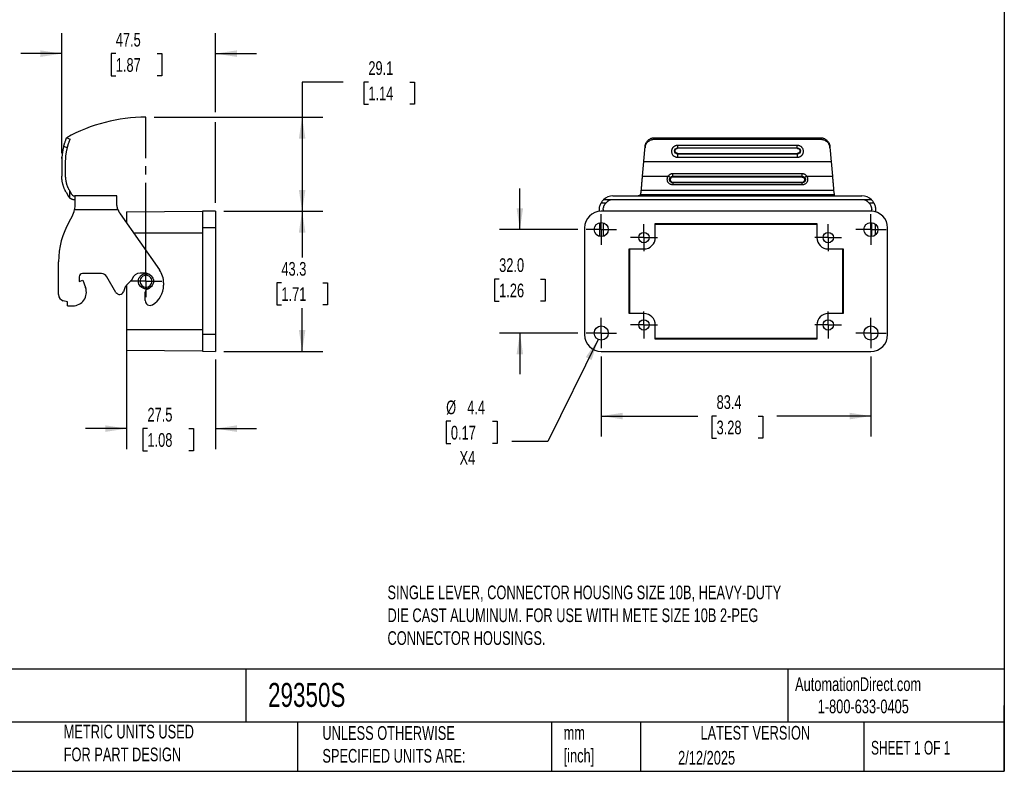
# Model space of a CAD drawing. Header units: millimetres. Extents: x 13 to 546, y 13 to 419.
# Tile 3 of 4: x 242 to 546, y 13 to 245. Entities that reach past the tile are written whole.
import ezdxf

# ---------------------------------------------------------------- set-up
doc = ezdxf.new("R2010")
doc.units = ezdxf.units.MM
doc.header["$LTSCALE"] = 2
doc.linetypes.add('SLD-Center', pattern=[19.05, 15.24, -1.27, 1.27, -1.27])
doc.linetypes.add('SLD-Solid', pattern=[0])
doc.layers.add('CENTER', color=40, linetype='SLD-Center')
doc.layers.add('DIMENSIONS', color=140, linetype='SLD-Solid', lineweight=25)
doc.layers.add('TEXT', color=140, linetype='SLD-Solid', lineweight=25)
doc.styles.add('SLDTEXTSTYLE0', font='TXT', dxfattribs={"width": 0.7})
doc.styles.add('SLDTEXTSTYLE1', font='TXT', dxfattribs={"width": 0.65})
doc.dimstyles.new('SLDDIMSTYLE0', dxfattribs={"dimtxt": 4.316016, "dimasz": 6.604, "dimexe": 0, "dimexo": 0.0625, "dimgap": 1.079004, "dimtad": 0, "dimtih": 1, "dimtoh": 1, "dimrnd": 1e-09, "dimzin": 4, "dimdsep": 46, "dimtxsty": 'SLDTEXTSTYLE0', "dimsah": 1, "dimcen": 0.09, "dimadec": 0, "dimazin": 1, "dimtfac": 1, "dimtmove": 0, "dimatfit": 0, "dimfxl": 0, "dimfrac": 2, "dimtolj": 1, "dimtzin": 12, "dimarcsym": 0})
doc.dimstyles.new('SLDDIMSTYLE3', dxfattribs={"dimtxt": 4.316016, "dimasz": 6.604, "dimexe": 0, "dimexo": 0.0625, "dimgap": 1.079004, "dimtad": 0, "dimtih": 1, "dimtoh": 1, "dimrnd": 1e-09, "dimzin": 12, "dimdsep": 46, "dimtxsty": 'SLDTEXTSTYLE0', "dimsah": 1, "dimcen": 0.09, "dimadec": 0, "dimazin": 3, "dimtfac": 1, "dimtofl": 0, "dimtmove": 0, "dimatfit": 3, "dimfxl": 0, "dimfrac": 2, "dimtolj": 1, "dimtzin": 12, "dimarcsym": 0})
doc.dimstyles.new('SLDDIMSTYLE4', dxfattribs={"dimtxt": 4.316016, "dimasz": 6.604, "dimexe": 0, "dimexo": 0.0625, "dimgap": 1.079004, "dimtad": 0, "dimtih": 1, "dimtoh": 1, "dimrnd": 1e-09, "dimzin": 12, "dimdsep": 46, "dimtxsty": 'SLDTEXTSTYLE0', "dimsah": 1, "dimcen": 0.09, "dimadec": 0, "dimazin": 3, "dimtfac": 1, "dimtmove": 0, "dimatfit": 0, "dimfxl": 0, "dimfrac": 2, "dimtolj": 1, "dimtzin": 12, "dimarcsym": 0})
doc.dimstyles.new('SLDDIMSTYLE5', dxfattribs={"dimtxt": 4.316016, "dimasz": 6.604, "dimexe": 0, "dimexo": 0.0625, "dimgap": 1.079004, "dimtad": 0, "dimtih": 1, "dimtoh": 1, "dimrnd": 1e-09, "dimzin": 12, "dimdsep": 46, "dimtxsty": 'SLDTEXTSTYLE0', "dimsah": 1, "dimcen": 0, "dimadec": 0, "dimazin": 3, "dimtfac": 1, "dimtofl": 0, "dimtmove": 0, "dimatfit": 3, "dimfxl": 0, "dimfrac": 2, "dimtolj": 1, "dimtzin": 12, "dimarcsym": 0})

# ---------------------------------------------------------------- blocks, each defined once
blk = doc.blocks.new('_D_3')
at = {"layer": 'DIMENSIONS'}
for p, q in [((341.65, 225.82), (328.95, 225.82)), ((328.95, 225.82), (328.95, 214.93)), ((349.43, 225.82), (347.98, 225.82)), ((347.98, 225.82), (347.98, 218.96)), ((362.25, 225.82), (363.7, 225.82)), ((363.7, 225.82), (363.7, 218.96)), ((347.98, 218.96), (349.43, 218.96)), ((363.7, 218.96), (362.25, 218.96)), ((283.2, 214.93), (335.3, 214.93)), ((328.95, 214.93), (328.95, 185.88)), ((304.7, 185.88), (335.3, 185.88))]:
    blk.add_line(p, q, dxfattribs=at)
for points in [[(328.95, 214.93), (327.93, 208.32), (329.97, 208.32)], [(328.95, 185.88), (329.97, 192.48), (327.93, 192.48)]]:
    blk.add_solid(points, dxfattribs=at)
at = {"layer": 'DIMENSIONS', "char_height": 4.233, "attachment_point": 1, "style": 'SLDTEXTSTYLE0'}
for s, insert in [('29.1', (349.43, 232.25)), ('1.14', (349.43, 224.42))]:
    blk.add_mtext(s, dxfattribs=dict(at, insert=insert))
blk = doc.blocks.new('_D_4')
at = {"layer": 'DIMENSIONS'}
for p, q in [((304.7, 185.88), (335.3, 185.88)), ((328.95, 185.88), (328.95, 171.58)), ((322.54, 163.75), (321.09, 163.75)), ((321.09, 163.75), (321.09, 156.89)), ((335.36, 163.75), (336.81, 163.75)), ((336.81, 163.75), (336.81, 156.89)), ((321.09, 156.89), (322.54, 156.89)), ((328.95, 142.54), (328.95, 155.92)), ((336.81, 156.89), (335.36, 156.89)), ((304.7, 142.54), (335.3, 142.54))]:
    blk.add_line(p, q, dxfattribs=at)
for points in [[(328.95, 185.88), (327.93, 179.27), (329.97, 179.27)], [(328.95, 142.54), (329.97, 149.14), (327.93, 149.14)]]:
    blk.add_solid(points, dxfattribs=at)
at = {"layer": 'DIMENSIONS', "char_height": 4.233, "attachment_point": 1, "style": 'SLDTEXTSTYLE0'}
for s, insert in [('43.3', (322.54, 170.17)), ('1.71', (322.54, 162.35))]:
    blk.add_mtext(s, dxfattribs=dict(at, insert=insert))
blk = doc.blocks.new('_D_5')
at = {"layer": 'DIMENSIONS'}
for p, q in [((274.66, 146.67), (274.66, 112.31)), ((302.16, 140), (302.16, 112.31)), ((274.66, 118.66), (261.96, 118.66)), ((281.12, 118.66), (279.67, 118.66)), ((279.67, 118.66), (279.67, 111.8)), ((293.94, 118.66), (295.39, 118.66)), ((295.39, 118.66), (295.39, 111.8)), ((302.16, 118.66), (314.86, 118.66)), ((279.67, 111.8), (281.12, 111.8)), ((295.39, 111.8), (293.94, 111.8))]:
    blk.add_line(p, q, dxfattribs=at)
for points in [[(274.66, 118.66), (268.06, 119.67), (268.06, 117.64)], [(302.16, 118.66), (308.76, 117.64), (308.76, 119.67)]]:
    blk.add_solid(points, dxfattribs=at)
at = {"layer": 'DIMENSIONS', "char_height": 4.233, "attachment_point": 1, "style": 'SLDTEXTSTYLE0'}
for s, insert in [('27.5', (281.12, 125.08)), ('1.08', (281.12, 117.26))]:
    blk.add_mtext(s, dxfattribs=dict(at, insert=insert))
blk = doc.blocks.new('_D_6')
at = {"layer": 'DIMENSIONS'}
for p, q in [((254.61, 203.78), (254.61, 240.95)), ((302.16, 216.45), (302.16, 240.95)), ((254.61, 234.6), (241.91, 234.6)), ((271.32, 234.6), (269.87, 234.6)), ((269.87, 234.6), (269.87, 227.74)), ((284.15, 234.6), (285.6, 234.6)), ((285.6, 234.6), (285.6, 227.74)), ((302.16, 234.6), (314.86, 234.6)), ((269.87, 227.74), (271.32, 227.74)), ((285.6, 227.74), (284.15, 227.74)), ((302.16, 188.42), (302.16, 213.4))]:
    blk.add_line(p, q, dxfattribs=at)
for points in [[(254.61, 234.6), (248.01, 235.61), (248.01, 233.58)], [(302.16, 234.6), (308.76, 233.58), (308.76, 235.61)]]:
    blk.add_solid(points, dxfattribs=at)
at = {"layer": 'DIMENSIONS', "char_height": 4.233, "attachment_point": 1, "style": 'SLDTEXTSTYLE0'}
for s, insert in [('47.5', (271.32, 241.02)), ('1.87', (271.32, 233.2))]:
    blk.add_mtext(s, dxfattribs=dict(at, insert=insert))
blk = doc.blocks.new('SW_CENTERMARKSYMBOL_8')
at = {"layer": 'CENTER', "color": 0}
for p, q in [((0, 2.54), (0, 4.89)), ((-2.54, 0), (-4.89, 0)), ((0, 0), (-2.54, 0)), ((0, 0), (0, 2.54)), ((0, 0), (0, -2.54)), ((0, 0), (2.54, 0)), ((2.54, 0), (4.89, 0)), ((0, -2.54), (0, -4.89))]:
    blk.add_line(p, q, dxfattribs=at)
blk = doc.blocks.new('_D_7')
at = {"layer": 'DIMENSIONS'}
for p, q in [((421.46, 140.95), (421.46, 116.19)), ((504.86, 140.95), (504.86, 116.19)), ((421.46, 122.54), (451.27, 122.54)), ((457.12, 122.54), (455.67, 122.54)), ((455.67, 122.54), (455.67, 115.68)), ((469.95, 122.54), (471.4, 122.54)), ((471.4, 122.54), (471.4, 115.68)), ((504.86, 122.54), (475.79, 122.54)), ((455.67, 115.68), (457.12, 115.68)), ((471.4, 115.68), (469.95, 115.68))]:
    blk.add_line(p, q, dxfattribs=at)
for points in [[(421.46, 122.54), (428.06, 121.52), (428.06, 123.55)], [(504.86, 122.54), (498.25, 123.55), (498.25, 121.52)]]:
    blk.add_solid(points, dxfattribs=at)
at = {"layer": 'DIMENSIONS', "char_height": 4.233, "attachment_point": 1, "style": 'SLDTEXTSTYLE0'}
for s, insert in [('83.4', (457.12, 128.96)), ('3.28', (457.12, 121.13))]:
    blk.add_mtext(s, dxfattribs=dict(at, insert=insert))
blk = doc.blocks.new('_D_8')
at = {"layer": 'DIMENSIONS'}
for p, q in [((396.29, 180.21), (396.29, 192.91)), ((414.2, 180.21), (389.94, 180.21)), ((389.88, 164.89), (388.43, 164.89)), ((388.43, 164.89), (388.43, 158.03)), ((402.7, 164.89), (404.15, 164.89)), ((404.15, 164.89), (404.15, 158.03)), ((388.43, 158.03), (389.88, 158.03)), ((404.15, 158.03), (402.7, 158.03)), ((414.2, 148.21), (389.94, 148.21)), ((396.29, 148.21), (396.29, 135.51))]:
    blk.add_line(p, q, dxfattribs=at)
for points in [[(396.29, 180.21), (397.3, 186.81), (395.27, 186.81)], [(396.29, 148.21), (395.27, 141.6), (397.3, 141.6)]]:
    blk.add_solid(points, dxfattribs=at)
at = {"layer": 'DIMENSIONS', "char_height": 4.233, "attachment_point": 1, "style": 'SLDTEXTSTYLE0'}
for s, insert in [('32.0', (389.88, 171.32)), ('1.26', (389.88, 163.49))]:
    blk.add_mtext(s, dxfattribs=dict(at, insert=insert))
blk = doc.blocks.new('_D_9')
at = {"layer": 'DIMENSIONS'}
for p, q in [((420.5, 146.25), (404.96, 114.65)), ((374.95, 120.92), (373.5, 120.92)), ((373.5, 120.92), (373.5, 114.06)), ((387.78, 120.92), (389.22, 120.92)), ((389.22, 120.92), (389.22, 114.06)), ((373.5, 114.06), (374.95, 114.06)), ((389.22, 114.06), (387.78, 114.06)), ((404.96, 114.65), (393.85, 114.65))]:
    blk.add_line(p, q, dxfattribs=at)
blk.add_solid([(420.5, 146.25), (416.67, 140.77), (418.49, 139.88)], dxfattribs=at)
at = {"layer": 'DIMENSIONS', "char_height": 4.233, "attachment_point": 1, "style": 'SLDTEXTSTYLE0'}
for s, insert in [('%%c', (373.49, 127.34)), ('4.4', (380, 127.34)), ('0.17', (374.95, 119.52)), ('X4', (377.63, 111.69))]:
    blk.add_mtext(s, dxfattribs=dict(at, insert=insert))
blk = doc.blocks.new('SW_CENTERMARKSYMBOL_9')
at = {"layer": 'CENTER', "color": 0}
for p, q in [((0, 2.54), (0, 4.14)), ((-2.54, 0), (-4.14, 0)), ((0, 0), (-2.54, 0)), ((0, 0), (0, 2.54)), ((0, 0), (0, -2.54)), ((0, 0), (2.54, 0)), ((2.54, 0), (4.14, 0)), ((0, -2.54), (0, -4.14))]:
    blk.add_line(p, q, dxfattribs=at)
blk = doc.blocks.new('SW_CENTERMARKSYMBOL_10')
at = {"layer": 'CENTER', "color": 0}
for p, q in [((0, 2.54), (0, 4.14)), ((-2.54, 0), (-4.14, 0)), ((0, 0), (-2.54, 0)), ((0, 0), (0, 2.54)), ((0, 0), (0, -2.54)), ((0, 0), (2.54, 0)), ((2.54, 0), (4.14, 0)), ((0, -2.54), (0, -4.14))]:
    blk.add_line(p, q, dxfattribs=at)
blk = doc.blocks.new('SW_CENTERMARKSYMBOL_11')
at = {"layer": 'CENTER', "color": 0}
for p, q in [((0, 2.54), (0, 4.14)), ((-2.54, 0), (-4.14, 0)), ((0, 0), (-2.54, 0)), ((0, 0), (0, 2.54)), ((0, 0), (0, -2.54)), ((0, 0), (2.54, 0)), ((2.54, 0), (4.14, 0)), ((0, -2.54), (0, -4.14))]:
    blk.add_line(p, q, dxfattribs=at)
blk = doc.blocks.new('SW_CENTERMARKSYMBOL_12')
at = {"layer": 'CENTER', "color": 0}
for p, q in [((0, 2.54), (0, 4.14)), ((-2.54, 0), (-4.14, 0)), ((0, 0), (-2.54, 0)), ((0, 0), (0, 2.54)), ((0, 0), (0, -2.54)), ((0, 0), (2.54, 0)), ((2.54, 0), (4.14, 0)), ((0, -2.54), (0, -4.14))]:
    blk.add_line(p, q, dxfattribs=at)
blk = doc.blocks.new('SW_CENTERMARKSYMBOL_13')
at = {"layer": 'CENTER', "color": 0}
for p, q in [((0, 2.54), (0, 4.72)), ((-2.54, 0), (-4.72, 0)), ((0, 0), (-2.54, 0)), ((0, 0), (0, 2.54)), ((0, 0), (0, -2.54)), ((0, 0), (2.54, 0)), ((2.54, 0), (4.72, 0)), ((0, -2.54), (0, -4.72))]:
    blk.add_line(p, q, dxfattribs=at)
blk = doc.blocks.new('SW_CENTERMARKSYMBOL_14')
at = {"layer": 'CENTER', "color": 0}
for p, q in [((0, 2.54), (0, 4.72)), ((-2.54, 0), (-4.72, 0)), ((0, 0), (-2.54, 0)), ((0, 0), (0, 2.54)), ((0, 0), (0, -2.54)), ((0, 0), (2.54, 0)), ((2.54, 0), (4.72, 0)), ((0, -2.54), (0, -4.72))]:
    blk.add_line(p, q, dxfattribs=at)
blk = doc.blocks.new('SW_CENTERMARKSYMBOL_15')
at = {"layer": 'CENTER', "color": 0}
for p, q in [((0, 2.54), (0, 4.72)), ((-2.54, 0), (-4.72, 0)), ((0, 0), (-2.54, 0)), ((0, 0), (0, 2.54)), ((0, 0), (0, -2.54)), ((0, 0), (2.54, 0)), ((2.54, 0), (4.72, 0)), ((0, -2.54), (0, -4.72))]:
    blk.add_line(p, q, dxfattribs=at)
blk = doc.blocks.new('SW_CENTERMARKSYMBOL_16')
at = {"layer": 'CENTER', "color": 0}
for p, q in [((0, 2.54), (0, 4.72)), ((-2.54, 0), (-4.72, 0)), ((0, 0), (-2.54, 0)), ((0, 0), (0, 2.54)), ((0, 0), (0, -2.54)), ((0, 0), (2.54, 0)), ((2.54, 0), (4.72, 0)), ((0, -2.54), (0, -4.72))]:
    blk.add_line(p, q, dxfattribs=at)

msp = doc.modelspace()

# ---------------------------------------------------------------- linework, layer by layer
for p, q in [((256.14, 208.606), (257.24, 208.129)), ((438.031, 208.606), (437.989, 208.129)), ((437.989, 208.129), (489.172, 208.129)), ((438.031, 208.606), (489.13, 208.606)), ((489.172, 208.129), (489.13, 208.606)), ((255.231, 205.992), (256.345, 205.508)), ((435.031, 205.992), (434.989, 205.508)), ((482.08, 206.193), (445.08, 206.193)), ((445.08, 206.193), (445.08, 205.483)), ((445.08, 205.483), (482.08, 205.483)), ((445.08, 205.32), (445.08, 205.483)), ((482.08, 205.32), (445.08, 205.32)), ((482.08, 205.483), (482.08, 206.193)), ((482.08, 205.483), (482.08, 205.32)), ((492.171, 205.508), (492.129, 205.992)), ((254.61, 201.24), (254.61, 196.75)), ((255.81, 196.75), (255.81, 201.24)), ((434.223, 196.75), (434.615, 201.24)), ((434.615, 201.24), (492.545, 201.24)), ((445.08, 203.531), (445.08, 203.747)), ((445.08, 203.747), (482.08, 203.747)), ((445.08, 203.531), (445.08, 202.557)), ((482.08, 203.531), (445.08, 203.531)), ((445.08, 202.557), (482.08, 202.557)), ((482.08, 203.531), (482.08, 203.747)), ((482.08, 203.531), (482.08, 202.557)), ((492.545, 201.24), (492.938, 196.75)), ((434.223, 196.75), (442.158, 196.75)), ((442.784, 196.268), (442.158, 196.75)), ((483.58, 197.451), (443.58, 197.451)), ((443.58, 196.657), (443.58, 197.451)), ((443.58, 196.657), (483.58, 196.657)), ((443.58, 196.436), (443.58, 196.657)), ((483.58, 196.436), (443.58, 196.436)), ((483.58, 196.657), (483.58, 197.451)), ((483.58, 196.657), (483.58, 196.436)), ((485.002, 196.75), (484.377, 196.268)), ((485.002, 196.75), (492.938, 196.75)), ((257.11, 192.14), (256.989, 192.35)), ((257.11, 189.928), (257.11, 192.14)), ((433.819, 192.14), (433.838, 192.35)), ((433.838, 192.35), (493.323, 192.35)), ((443.58, 194.846), (483.58, 194.846)), ((443.58, 194.68), (443.58, 194.846)), ((483.58, 194.678), (443.58, 194.678)), ((443.58, 194.678), (443.58, 194.117)), ((443.58, 194.117), (483.58, 194.117)), ((483.58, 194.846), (483.58, 194.68)), ((483.58, 194.117), (483.58, 194.678)), ((493.323, 192.35), (493.44, 191.006)), ((255.949, 191.75), (256.725, 190.406)), ((258.61, 190.606), (258.61, 187.214)), ((271.61, 190.606), (258.61, 190.606)), ((271.61, 189.406), (271.61, 190.606)), ((271.61, 188.498), (271.61, 189.406)), ((425.08, 189.406), (422.141, 189.406)), ((425.08, 190.606), (502.08, 190.606)), ((502.08, 189.406), (425.08, 189.406)), ((433.569, 191.006), (493.44, 191.006)), ((505.02, 189.406), (502.08, 189.406)), ((258.555, 186.406), (271.986, 186.406)), ((274.66, 185.636), (298.16, 185.841)), ((302.16, 185.876), (298.16, 185.841)), ((298.16, 185.841), (298.16, 180.706)), ((302.16, 185.876), (302.16, 180.706)), ((420.88, 185.801), (420.88, 186.406)), ((421.438, 188.498), (422.93, 188.498)), ((504.858, 185.876), (421.458, 185.876)), ((422.08, 186.406), (422.08, 185.876)), ((504.231, 188.498), (505.722, 188.498)), ((505.08, 185.871), (505.08, 186.406)), ((506.28, 186.406), (506.28, 185.677)), ((256.959, 182.747), (257.806, 184.214)), ((272.695, 185.057), (284.844, 167.706)), ((274.66, 185.636), (274.66, 182.251)), ((298.16, 180.706), (298.16, 147.706)), ((302.16, 180.706), (298.16, 180.706)), ((302.16, 180.706), (302.16, 147.706)), ((416.288, 180.706), (416.288, 147.706)), ((420.88, 182.309), (420.88, 178.104)), ((422.08, 182.296), (422.08, 178.117)), ((438.158, 182.102), (488.158, 182.102)), ((438.158, 177.706), (438.158, 182.102)), ((438.158, 181.91), (488.158, 181.91)), ((488.158, 182.102), (488.158, 177.706)), ((505.08, 178.037), (505.08, 182.375)), ((506.28, 178.554), (506.28, 181.859)), ((510.028, 147.706), (510.028, 180.706)), ((276.791, 179.206), (298.16, 179.206)), ((430.062, 174.206), (434.658, 174.206)), ((430.062, 154.206), (430.062, 174.206)), ((430.254, 154.206), (430.254, 174.206)), ((491.658, 174.206), (496.254, 174.206)), ((496.062, 174.206), (496.062, 154.206)), ((496.254, 174.206), (496.254, 154.206)), ((253.61, 160.091), (253.61, 170.247)), ((260.01, 165.606), (260.01, 164.106)), ((260.01, 164.106), (261.137, 164.516)), ((266.855, 166.606), (261.01, 166.606)), ((261.137, 164.516), (261.965, 162.243)), ((271.37, 160.786), (268.587, 165.606)), ((276.267, 164.633), (274.735, 163.102)), ((280.41, 166.706), (278.82, 166.706)), ((274.154, 162.189), (273.718, 160.991)), ((274.66, 163.023), (274.66, 149.206)), ((286.11, 163.691), (286.11, 162.991)), ((280.41, 158.251), (280.41, 160.852)), ((256.41, 157.806), (255.092, 158.159)), ((256.41, 156.606), (256.41, 157.806)), ((256.41, 156.606), (258.018, 156.606)), ((434.658, 154.206), (430.062, 154.206)), ((496.254, 154.206), (491.658, 154.206)), ((298.16, 149.206), (274.66, 149.206)), ((274.66, 149.206), (274.66, 142.777)), ((438.158, 146.31), (438.158, 150.706)), ((488.158, 150.706), (488.158, 146.31)), ((302.16, 147.706), (298.16, 147.706)), ((298.16, 147.706), (298.16, 142.572)), ((302.16, 147.706), (302.16, 142.537)), ((488.158, 146.502), (438.158, 146.502)), ((488.158, 146.31), (438.158, 146.31)), ((298.16, 142.572), (274.66, 142.777)), ((298.16, 142.572), (302.16, 142.537)), ((421.458, 142.537), (504.858, 142.537))]:
    msp.add_line(p, q)
for centre, radius in [((421.458, 180.206), 2.18), ((504.858, 180.206), 2.18), ((434.658, 177.706), 1.6), ((491.658, 177.706), 1.6), ((280.66, 164.206), 2.35), ((434.658, 150.706), 1.6), ((491.658, 150.706), 1.6), ((421.458, 148.206), 2.18), ((504.858, 148.206), 2.18)]:
    msp.add_circle(centre, radius)
for centre, radius, start, end in [((443.427, 196.811), 0.842, 220.21334, 234.69853), ((441.337, 195.573), 2.088, 336.37201, 340.96978), ((485.824, 195.573), 2.088, 199.03012, 203.62832), ((483.734, 196.811), 0.842, 305.30147, 319.78666), ((425.08, 186.406), 4.2, 134.41531, 150.12894), ((425.08, 186.406), 4.2, 90, 134.41531), ((425.08, 186.406), 3, 90, 135.79163), ((502.08, 186.406), 4.2, 45.58469, 90), ((502.08, 186.406), 3, 44.20837, 90), ((502.08, 186.406), 4.2, 29.87106, 45.58469), ((252.61, 187.214), 6, 330.0007, 352.26346), ((421.458, 180.706), 5.17, 90, 180), ((504.858, 180.706), 5.17, 0, 90), ((278.61, 170.247), 25, 150.0007, 180), ((434.658, 177.706), 3.5, 270, 0), ((491.658, 177.706), 3.5, 180, 270), ((279.11, 163.691), 7, 0, 34.9999), ((261.01, 165.606), 1, 90, 180), ((266.855, 164.606), 2, 29.99995, 90), ((275.913, 164.987), 0.5, 315, 344.92643), ((278.81, 164.206), 2.5, 89.77255, 164.92643), ((280.41, 164.206), 2.5, 50.80282, 90), ((258.018, 160.806), 4.2, 270, 19.99948), ((276.503, 161.334), 2.5, 135, 159.99976), ((281.41, 160.852), 1, 106.60155, 180), ((280.41, 164.206), 2.5, 286.60155, 309.19718), ((279.11, 162.985), 7, 300.60307, 0.05329), ((255.61, 160.091), 2, 180, 254.998), ((272.496, 161.436), 1.3, 209.99995, 339.99976), ((281.91, 158.251), 1.5, 180, 300.60307), ((434.658, 150.706), 3.5, 0, 90), ((491.658, 150.706), 3.5, 90, 180), ((421.458, 147.706), 5.17, 180, 270), ((504.858, 147.706), 5.17, 270, 0)]:
    msp.add_arc(centre, radius, start, end)
for points, knots in [([(255.231, 205.992), (255.243, 206.037), (255.267, 206.126), (255.304, 206.26), (255.341, 206.392), (255.393, 206.566), (255.458, 206.779), (255.563, 207.106), (255.694, 207.486), (255.84, 207.878), (255.967, 208.197), (256.048, 208.391), (256.095, 208.502), (256.121, 208.562), (256.137, 208.6), (256.139, 208.604), (256.14, 208.606)], [0, 0, 0, 0, 0.0311615, 0.0623429, 0.0936098, 0.1250275, 0.1877229, 0.2498789, 0.3750112, 0.4995205, 0.6246321, 0.7492157, 0.8123353, 0.8748038, 0.9371736, 1, 1, 1, 1]), ([(256.345, 205.508), (256.358, 205.56), (256.384, 205.663), (256.426, 205.815), (256.468, 205.966), (256.511, 206.115), (256.555, 206.262), (256.599, 206.405), (256.677, 206.653), (256.796, 207.002), (256.936, 207.383), (257.064, 207.709), (257.138, 207.888), (257.182, 207.992), (257.208, 208.053), (257.234, 208.114), (257.238, 208.123), (257.24, 208.129)], [0, 0, 0, 0, 0.0356742, 0.071398, 0.1071741, 0.143005, 0.1788933, 0.2148414, 0.250852, 0.3701521, 0.5005396, 0.6119195, 0.7501751, 0.7802953, 0.8319827, 0.905224, 1, 1, 1, 1]), ([(434.989, 205.508), (434.994, 205.56), (435.005, 205.663), (435.031, 205.815), (435.065, 205.966), (435.108, 206.115), (435.158, 206.262), (435.217, 206.405), (435.335, 206.653), (435.556, 207.002), (435.918, 207.383), (436.367, 207.709), (436.742, 207.888), (437.051, 207.992), (437.273, 208.053), (437.596, 208.114), (437.847, 208.123), (437.989, 208.129)], [0, 0, 0, 0, 0.0356742, 0.071398, 0.1071741, 0.143005, 0.1788933, 0.2148414, 0.250852, 0.3701521, 0.5005396, 0.6119195, 0.7501751, 0.7802953, 0.8319827, 0.905224, 1, 1, 1, 1]), ([(435.031, 205.992), (435.036, 206.037), (435.045, 206.126), (435.067, 206.26), (435.094, 206.392), (435.14, 206.566), (435.211, 206.779), (435.359, 207.106), (435.601, 207.486), (435.978, 207.878), (436.423, 208.197), (436.844, 208.391), (437.198, 208.502), (437.472, 208.562), (437.75, 208.6), (437.937, 208.604), (438.031, 208.606)], [0, 0, 0, 0, 0.0311615, 0.0623429, 0.0936098, 0.1250275, 0.1877229, 0.2498789, 0.3750112, 0.4995205, 0.6246321, 0.7492157, 0.8123353, 0.8748038, 0.9371736, 1, 1, 1, 1]), ([(489.13, 208.606), (489.176, 208.606), (489.269, 208.605), (489.409, 208.595), (489.548, 208.58), (489.733, 208.552), (489.961, 208.503), (490.315, 208.392), (490.734, 208.198), (491.18, 207.88), (491.557, 207.488), (491.8, 207.108), (491.948, 206.781), (492.035, 206.525), (492.098, 206.262), (492.119, 206.082), (492.129, 205.992)], [0, 0, 0, 0, 0.0311215, 0.0622873, 0.093566, 0.1250251, 0.1876724, 0.2498792, 0.3749445, 0.4995317, 0.6245711, 0.7492157, 0.8121828, 0.8746113, 0.937038, 1, 1, 1, 1]), ([(489.172, 208.129), (489.228, 208.128), (489.337, 208.126), (489.493, 208.114), (489.635, 208.096), (489.762, 208.075), (489.876, 208.052), (489.975, 208.029), (490.06, 208.005), (490.131, 207.984), (490.189, 207.965), (490.234, 207.95), (490.452, 207.872), (490.797, 207.707), (491.245, 207.381), (491.606, 206.999), (491.847, 206.618), (491.991, 206.298), (492.077, 206.042), (492.14, 205.778), (492.161, 205.598), (492.171, 205.508)], [0, 0, 0, 0, 0.0379477, 0.0728672, 0.1047583, 0.1336209, 0.1594548, 0.1822599, 0.2020361, 0.2187832, 0.2325013, 0.2431901, 0.2508498, 0.3891712, 0.5005269, 0.6302969, 0.7501483, 0.8125029, 0.8749206, 0.9374151, 1, 1, 1, 1]), ([(255.231, 205.992), (255.194, 205.85), (255.121, 205.568), (255.024, 205.141), (254.936, 204.713), (254.859, 204.283), (254.793, 203.852), (254.736, 203.42), (254.69, 202.987), (254.654, 202.552), (254.629, 202.116), (254.613, 201.678), (254.611, 201.386), (254.61, 201.24)], [0, 0, 0, 0, 0.0912778, 0.1823306, 0.2732083, 0.3639615, 0.4546407, 0.5452966, 0.6359799, 0.7267415, 0.8176318, 0.9087013, 1, 1, 1, 1]), ([(255.81, 201.24), (255.811, 201.384), (255.813, 201.672), (255.829, 202.104), (255.856, 202.534), (255.894, 202.963), (255.942, 203.391), (256.001, 203.817), (256.07, 204.242), (256.15, 204.666), (256.241, 205.088), (256.31, 205.368), (256.345, 205.508)], [0, 0, 0, 0, 0.1003822, 0.2005146, 0.3004587, 0.4002762, 0.5000292, 0.5997798, 0.6995903, 0.7995227, 0.8996388, 1, 1, 1, 1]), ([(434.615, 201.24), (434.628, 201.384), (434.653, 201.672), (434.691, 202.104), (434.729, 202.534), (434.766, 202.963), (434.804, 203.391), (434.841, 203.817), (434.878, 204.242), (434.915, 204.666), (434.952, 205.088), (434.977, 205.368), (434.989, 205.508)], [0, 0, 0, 0, 0.1003822, 0.2005146, 0.3004587, 0.4002762, 0.5000292, 0.5997798, 0.6995903, 0.7995227, 0.8996388, 1, 1, 1, 1]), ([(445.08, 206.193), (445.032, 206.192), (444.937, 206.19), (444.795, 206.174), (444.656, 206.15), (444.518, 206.116), (444.385, 206.073), (444.255, 206.021), (444.129, 205.961), (444.009, 205.892), (443.894, 205.815), (443.786, 205.731), (443.685, 205.638), (443.591, 205.539), (443.506, 205.434), (443.43, 205.323), (443.363, 205.208), (443.304, 205.088), (443.254, 204.963), (443.199, 204.781), (443.149, 204.494), (443.165, 204.103), (443.292, 203.678), (443.493, 203.34), (443.791, 203.008), (444.102, 202.797), (444.423, 202.664), (444.636, 202.602), (444.856, 202.563), (445.005, 202.559), (445.08, 202.557)], [0, 0, 0, 0, 0.024203, 0.0482784, 0.0722466, 0.0961228, 0.1199185, 0.1436433, 0.1673058, 0.1909158, 0.2144855, 0.2380312, 0.2615656, 0.2849723, 0.3082316, 0.3313686, 0.3544033, 0.3773521, 0.4002294, 0.4241839, 0.4753111, 0.550414, 0.6235313, 0.7000593, 0.7487568, 0.8497381, 0.8870422, 0.9245159, 0.9621601, 1, 1, 1, 1]), ([(445.08, 203.531), (444.821, 203.531), (444.567, 203.635), (444.2, 203.999), (444.093, 204.253), (444.093, 204.767), (444.2, 205.02), (444.568, 205.381), (444.82, 205.483), (445.08, 205.483)], [0, 0, 0, 0, 0.25, 0.25, 0.5, 0.5, 0.75, 0.75, 1, 1, 1, 1]), ([(445.08, 203.747), (445.055, 203.748), (445.005, 203.749), (444.93, 203.76), (444.857, 203.777), (444.758, 203.81), (444.638, 203.871), (444.511, 203.973), (444.407, 204.098), (444.31, 204.282), (444.261, 204.534), (444.32, 204.838), (444.469, 205.06), (444.638, 205.196), (444.78, 205.267), (444.929, 205.312), (445.03, 205.317), (445.08, 205.32)], [0, 0, 0, 0, 0.0301791, 0.0601144, 0.090076, 0.1203331, 0.1853311, 0.2505429, 0.3155409, 0.3807528, 0.5004112, 0.6200695, 0.7495868, 0.8145849, 0.8797968, 0.9398462, 1, 1, 1, 1]), ([(482.08, 202.557), (482.128, 202.558), (482.223, 202.56), (482.365, 202.576), (482.505, 202.601), (482.642, 202.636), (482.776, 202.681), (482.906, 202.735), (483.031, 202.797), (483.151, 202.868), (483.266, 202.948), (483.374, 203.035), (483.476, 203.13), (483.569, 203.232), (483.654, 203.34), (483.73, 203.453), (483.798, 203.57), (483.856, 203.692), (483.906, 203.819), (483.962, 204.002), (484.012, 204.292), (483.995, 204.683), (483.868, 205.102), (483.667, 205.434), (483.369, 205.757), (483.058, 205.962), (482.738, 206.09), (482.524, 206.149), (482.304, 206.186), (482.155, 206.19), (482.08, 206.193)], [0, 0, 0, 0, 0.02420302, 0.04827843, 0.07224659, 0.09612276, 0.11991853, 0.1436433, 0.16730584, 0.19091585, 0.21448553, 0.23803118, 0.2615656, 0.28497227, 0.30823156, 0.33136855, 0.35440325, 0.37735208, 0.40022938, 0.42418395, 0.47531114, 0.55041397, 0.62353133, 0.70005925, 0.74875682, 0.84973805, 0.88704218, 0.92451591, 0.96216008, 1, 1, 1, 1]), ([(482.08, 205.483), (482.34, 205.483), (482.594, 205.38), (482.961, 205.019), (483.067, 204.767), (483.067, 204.253), (482.961, 203.999), (482.593, 203.635), (482.34, 203.531), (482.08, 203.531)], [0, 0, 0, 0, 0.25, 0.25, 0.5, 0.5, 0.75, 0.75, 1, 1, 1, 1]), ([(482.08, 205.32), (482.105, 205.319), (482.156, 205.318), (482.23, 205.307), (482.304, 205.29), (482.403, 205.257), (482.523, 205.196), (482.65, 205.094), (482.754, 204.969), (482.85, 204.785), (482.899, 204.533), (482.84, 204.229), (482.692, 204.007), (482.523, 203.871), (482.381, 203.799), (482.231, 203.755), (482.131, 203.749), (482.08, 203.747)], [0, 0, 0, 0, 0.0301791, 0.0601144, 0.090076, 0.1203331, 0.1853311, 0.2505429, 0.3155409, 0.3807528, 0.5004112, 0.6200695, 0.7495868, 0.8145849, 0.8797968, 0.9398462, 1, 1, 1, 1]), ([(492.171, 205.508), (492.184, 205.368), (492.208, 205.088), (492.245, 204.666), (492.282, 204.242), (492.319, 203.817), (492.357, 203.391), (492.394, 202.963), (492.432, 202.534), (492.469, 202.104), (492.507, 201.672), (492.532, 201.384), (492.545, 201.24)], [0, 0, 0, 0, 0.1003612, 0.2004773, 0.3004097, 0.4002202, 0.4999708, 0.5997238, 0.6995413, 0.7994854, 0.8996178, 1, 1, 1, 1]), ([(255.949, 191.75), (255.901, 191.836), (255.802, 192.011), (255.661, 192.283), (255.525, 192.566), (255.395, 192.861), (255.271, 193.169), (255.154, 193.489), (255.046, 193.82), (254.946, 194.17), (254.85, 194.557), (254.76, 195.002), (254.681, 195.52), (254.622, 196.111), (254.614, 196.529), (254.61, 196.75)], [0, 0, 0, 0, 0.0567022, 0.1150572, 0.175065, 0.2367257, 0.3000393, 0.365006, 0.4316257, 0.4998986, 0.5733626, 0.6601059, 0.7601273, 0.8734258, 1, 1, 1, 1]), ([(256.989, 192.35), (256.941, 192.434), (256.847, 192.601), (256.715, 192.858), (256.592, 193.118), (256.478, 193.382), (256.372, 193.649), (256.275, 193.92), (256.187, 194.194), (256.082, 194.564), (255.972, 195.032), (255.879, 195.6), (255.82, 196.173), (255.813, 196.558), (255.81, 196.75)], [0, 0, 0, 0, 0.0626909, 0.1251905, 0.1875653, 0.2498822, 0.3122084, 0.3746108, 0.4371562, 0.499911, 0.6251668, 0.7499101, 0.8746761, 1, 1, 1, 1]), ([(433.838, 192.35), (433.845, 192.434), (433.86, 192.601), (433.882, 192.858), (433.905, 193.118), (433.928, 193.382), (433.951, 193.649), (433.975, 193.92), (433.999, 194.194), (434.031, 194.564), (434.072, 195.032), (434.122, 195.6), (434.172, 196.173), (434.206, 196.558), (434.223, 196.75)], [0, 0, 0, 0, 0.0626909, 0.1251905, 0.1875653, 0.2498822, 0.3122084, 0.3746108, 0.4371562, 0.499911, 0.6251668, 0.7499101, 0.8746761, 1, 1, 1, 1]), ([(442.158, 196.75), (442.136, 196.723), (442.076, 196.649), (441.976, 196.496), (441.868, 196.27), (441.797, 196.01), (441.765, 195.65), (441.842, 195.21), (442.109, 194.756), (442.449, 194.456), (442.738, 194.297), (442.966, 194.209), (443.169, 194.155), (443.381, 194.123), (443.517, 194.119), (443.58, 194.117)], [0, 0, 0, 0, 0.02740032, 0.07526575, 0.14298896, 0.22459119, 0.28590466, 0.42823047, 0.57073065, 0.69906067, 0.78518411, 0.83175717, 0.89252016, 0.95057204, 1, 1, 1, 1]), ([(443.58, 197.451), (443.534, 197.45), (443.443, 197.448), (443.307, 197.431), (443.172, 197.405), (443.041, 197.369), (442.912, 197.323), (442.787, 197.268), (442.625, 197.18), (442.444, 197.053), (442.277, 196.897), (442.192, 196.792), (442.158, 196.75)], [0, 0, 0, 0, 0.0837819, 0.1672168, 0.2504218, 0.3334902, 0.4164969, 0.4995042, 0.5842709, 0.7528384, 0.9016112, 1, 1, 1, 1]), ([(442.992, 194.876), (442.944, 194.909), (442.822, 194.992), (442.695, 195.171), (442.603, 195.385), (442.565, 195.605), (442.581, 195.838), (442.649, 196.068), (442.739, 196.201), (442.784, 196.268)], [0, 0, 0, 0, 0.11054775, 0.27828632, 0.40690243, 0.5523527, 0.69890843, 0.84768856, 1, 1, 1, 1]), ([(443.58, 194.674), (443.518, 194.677), (443.394, 194.684), (443.158, 194.755), (442.902, 194.898), (442.779, 195.077), (442.722, 195.159)], [0, 0, 0, 0, 0.1735178, 0.3469648, 0.69769, 1, 1, 1, 1]), ([(442.94, 196.124), (442.921, 196.098), (442.883, 196.048), (442.839, 195.964), (442.804, 195.877), (442.773, 195.756), (442.761, 195.598), (442.797, 195.412), (442.874, 195.239), (442.991, 195.09), (443.137, 194.967), (443.253, 194.917), (443.311, 194.893)], [0, 0, 0, 0, 0.06363414, 0.12608508, 0.18825056, 0.25104055, 0.37544775, 0.50054403, 0.62460779, 0.75031327, 0.87530398, 1, 1, 1, 1]), ([(442.784, 196.268), (442.806, 196.294), (442.848, 196.345), (442.921, 196.413), (442.998, 196.472), (443.077, 196.523), (443.159, 196.565), (443.243, 196.599), (443.328, 196.626), (443.412, 196.644), (443.496, 196.655), (443.552, 196.656), (443.58, 196.657)], [0, 0, 0, 0, 0.1111142, 0.2192272, 0.3246191, 0.4274962, 0.528019, 0.6263232, 0.7225363, 0.8167887, 0.9092231, 1, 1, 1, 1]), ([(443.58, 196.436), (443.549, 196.435), (443.488, 196.433), (443.398, 196.417), (443.309, 196.391), (443.196, 196.343), (443.064, 196.262), (442.982, 196.17), (442.94, 196.124)], [0, 0, 0, 0, 0.1249887, 0.2488126, 0.3731274, 0.4995693, 0.7485928, 1, 1, 1, 1]), ([(443.311, 194.893), (443.333, 194.885), (443.376, 194.871), (443.443, 194.857), (443.511, 194.848), (443.557, 194.847), (443.58, 194.846)], [0, 0, 0, 0, 0.25093128, 0.5, 0.74906872, 1, 1, 1, 1]), ([(485.002, 196.75), (484.973, 196.786), (484.916, 196.857), (484.819, 196.955), (484.716, 197.046), (484.607, 197.129), (484.493, 197.203), (484.372, 197.269), (484.203, 197.344), (483.992, 197.409), (483.768, 197.446), (483.633, 197.45), (483.58, 197.451)], [0, 0, 0, 0, 0.0841116, 0.1678247, 0.2512515, 0.3344811, 0.4175859, 0.5006264, 0.5861748, 0.7536586, 0.9028815, 1, 1, 1, 1]), ([(483.58, 194.117), (483.622, 194.118), (483.717, 194.12), (483.876, 194.137), (484.087, 194.177), (484.3, 194.246), (484.588, 194.38), (484.898, 194.598), (485.134, 194.894), (485.275, 195.173), (485.373, 195.472), (485.392, 195.802), (485.339, 196.114), (485.26, 196.346), (485.145, 196.567), (485.047, 196.692), (485.002, 196.75)], [0, 0, 0, 0, 0.03284553, 0.07475831, 0.12557176, 0.20237487, 0.25064033, 0.37683583, 0.50042782, 0.54909724, 0.62545161, 0.74995887, 0.80550946, 0.87481605, 0.94279177, 1, 1, 1, 1]), ([(483.58, 196.657), (483.611, 196.656), (483.673, 196.655), (483.767, 196.641), (483.861, 196.618), (483.955, 196.585), (484.047, 196.543), (484.137, 196.49), (484.223, 196.427), (484.305, 196.353), (484.352, 196.297), (484.377, 196.268)], [0, 0, 0, 0, 0.1009635, 0.2039959, 0.3093131, 0.4171054, 0.5275487, 0.6408218, 0.7571289, 0.8767332, 1, 1, 1, 1]), ([(484.453, 195.193), (484.422, 195.134), (484.331, 194.962), (484.097, 194.798), (483.824, 194.692), (483.664, 194.68), (483.58, 194.674)], [0, 0, 0, 0, 0.1976711, 0.5666255, 0.7741467, 1, 1, 1, 1]), ([(483.58, 194.846), (483.603, 194.847), (483.649, 194.848), (483.717, 194.857), (483.784, 194.871), (483.828, 194.885), (483.85, 194.893)], [0, 0, 0, 0, 0.2509313, 0.5, 0.7490687, 1, 1, 1, 1]), ([(483.85, 194.893), (483.879, 194.904), (483.938, 194.927), (484.019, 194.974), (484.096, 195.029), (484.189, 195.114), (484.286, 195.239), (484.364, 195.412), (484.399, 195.598), (484.385, 195.786), (484.328, 195.968), (484.256, 196.072), (484.22, 196.124)], [0, 0, 0, 0, 0.0626971, 0.1247231, 0.1869133, 0.2500963, 0.3754436, 0.4998739, 0.6246157, 0.7493857, 0.8739371, 1, 1, 1, 1]), ([(484.377, 196.268), (484.422, 196.2), (484.512, 196.068), (484.581, 195.838), (484.596, 195.605), (484.558, 195.385), (484.464, 195.172), (484.364, 195.019), (484.274, 194.954), (484.257, 194.942)], [0, 0, 0, 0, 0.16407147, 0.32376117, 0.48098393, 0.63755659, 0.77530765, 0.95604007, 1, 1, 1, 1]), ([(492.938, 196.75), (492.946, 196.654), (492.963, 196.461), (492.988, 196.173), (493.013, 195.887), (493.038, 195.601), (493.063, 195.317), (493.088, 195.034), (493.113, 194.752), (493.145, 194.379), (493.185, 193.919), (493.233, 193.38), (493.279, 192.855), (493.308, 192.518), (493.323, 192.35)], [0, 0, 0, 0, 0.0627471, 0.1252958, 0.1877125, 0.2500638, 0.3124169, 0.3748385, 0.4373955, 0.5001542, 0.6253946, 0.7500917, 0.8747815, 1, 1, 1, 1]), ([(257.764, 191.006), (257.73, 191.066), (257.66, 191.187), (257.554, 191.371), (257.446, 191.559), (257.335, 191.75), (257.223, 191.944), (257.148, 192.075), (257.11, 192.14)], [0, 0, 0, 0, 0.1628945, 0.3269532, 0.4924398, 0.6596116, 0.828718, 1, 1, 1, 1]), ([(433.569, 191.006), (433.59, 191.066), (433.633, 191.187), (433.686, 191.371), (433.732, 191.559), (433.77, 191.75), (433.8, 191.944), (433.813, 192.075), (433.819, 192.14)], [0, 0, 0, 0, 0.1628945, 0.3269532, 0.4924398, 0.6596116, 0.828718, 1, 1, 1, 1]), ([(256.725, 190.406), (256.746, 190.371), (256.789, 190.301), (256.86, 190.2), (256.937, 190.104), (257.02, 190.013), (257.08, 189.957), (257.11, 189.928)], [0, 0, 0, 0, 0.2008544, 0.4005192, 0.5997553, 0.7993283, 1, 1, 1, 1]), ([(258.457, 189.406), (258.44, 189.406), (258.405, 189.407), (258.344, 189.409), (258.277, 189.414), (258.179, 189.425), (258.041, 189.447), (257.863, 189.494), (257.677, 189.561), (257.488, 189.653), (257.294, 189.772), (257.172, 189.875), (257.11, 189.928)], [0, 0, 0, 0, 0.06259134, 0.12489781, 0.18727053, 0.25005951, 0.37406542, 0.49970414, 0.61568521, 0.73655316, 0.86413858, 1, 1, 1, 1]), ([(257.764, 191.006), (257.78, 190.982), (257.81, 190.932), (257.864, 190.867), (257.924, 190.808), (257.988, 190.756), (258.056, 190.713), (258.134, 190.673), (258.221, 190.64), (258.308, 190.619), (258.389, 190.608), (258.434, 190.607), (258.457, 190.606)], [0, 0, 0, 0, 0.0805139, 0.1608216, 0.2419591, 0.3249312, 0.410678, 0.5000522, 0.6195102, 0.7496191, 0.8658603, 1, 1, 1, 1]), ([(258.457, 190.606), (258.473, 190.606), (258.505, 190.606), (258.543, 190.606), (258.573, 190.606), (258.594, 190.606), (258.607, 190.606), (258.609, 190.606), (258.61, 190.606)], [0, 0, 0, 0, 0.1682247, 0.334541, 0.4999054, 0.6652911, 0.8316708, 1, 1, 1, 1]), ([(258.61, 189.406), (258.609, 189.406), (258.607, 189.406), (258.594, 189.406), (258.573, 189.406), (258.543, 189.406), (258.505, 189.406), (258.473, 189.406), (258.457, 189.406)], [0, 0, 0, 0, 0.1683292, 0.3347089, 0.5000946, 0.665459, 0.8317753, 1, 1, 1, 1]), ([(433.569, 191.006), (433.559, 190.982), (433.54, 190.932), (433.504, 190.867), (433.463, 190.808), (433.414, 190.756), (433.358, 190.713), (433.287, 190.673), (433.197, 190.64), (433.09, 190.619), (432.971, 190.608), (432.886, 190.607), (432.841, 190.606)], [0, 0, 0, 0, 0.0805139, 0.1608216, 0.2419591, 0.3249312, 0.410678, 0.5000522, 0.6195102, 0.7496191, 0.8658603, 1, 1, 1, 1]), ([(493.44, 191.006), (493.442, 190.982), (493.446, 190.935), (493.452, 190.87), (493.457, 190.811), (493.462, 190.758), (493.468, 190.69), (493.474, 190.621), (493.475, 190.611), (493.475, 190.606)], [0, 0, 0, 0, 0.1009009, 0.2003343, 0.2994091, 0.3992465, 0.5009422, 0.7497897, 1, 1, 1, 1]), ([(271.986, 186.406), (271.855, 186.758), (271.761, 187.113), (271.667, 187.648), (271.645, 187.825), (271.616, 188.168), (271.61, 188.335), (271.61, 188.498)], [0, 0, 0, 0, 0.5, 0.5, 0.75, 0.75, 1, 1, 1, 1]), ([(271.986, 186.406), (272.017, 186.327), (272.078, 186.168), (272.182, 185.936), (272.296, 185.708), (272.419, 185.485), (272.551, 185.268), (272.647, 185.127), (272.695, 185.057)], [0, 0, 0, 0, 0.1671699, 0.3337362, 0.5, 0.6662638, 0.8328301, 1, 1, 1, 1]), ([(420.88, 186.406), (420.88, 186.758), (420.924, 187.113), (421.064, 187.648), (421.123, 187.825), (421.263, 188.168), (421.345, 188.335), (421.438, 188.498)], [0, 0, 0, 0, 0.5, 0.5, 0.75, 0.75, 1, 1, 1, 1]), ([(422.08, 186.406), (422.08, 186.592), (422.097, 186.778), (422.168, 187.15), (422.222, 187.338), (422.366, 187.698), (422.454, 187.871), (422.668, 188.2), (422.792, 188.356), (422.93, 188.498)], [0, 0, 0, 0, 0.25, 0.25, 0.5, 0.5, 0.75, 0.75, 1, 1, 1, 1]), ([(504.231, 188.498), (504.369, 188.356), (504.491, 188.203), (504.703, 187.876), (504.794, 187.699), (504.938, 187.339), (504.991, 187.155), (505.063, 186.781), (505.08, 186.592), (505.08, 186.406)], [0, 0, 0, 0, 0.25, 0.25, 0.5, 0.5, 0.75, 0.75, 1, 1, 1, 1]), ([(505.722, 188.498), (505.909, 188.173), (506.048, 187.831), (506.189, 187.296), (506.224, 187.116), (506.269, 186.759), (506.28, 186.582), (506.28, 186.406)], [0, 0, 0, 0, 0.5, 0.5, 0.75, 0.75, 1, 1, 1, 1]), ([(278.81, 164.206), (278.81, 164.697), (279.005, 165.168), (279.699, 165.861), (280.169, 166.056), (281.15, 166.056), (281.621, 165.861), (282.315, 165.168), (282.51, 164.697), (282.51, 163.716), (282.315, 163.245), (281.621, 162.551), (281.15, 162.356), (280.169, 162.356), (279.699, 162.551), (279.005, 163.245), (278.81, 163.716), (278.81, 164.206)], [0, 0, 0, 0, 0.125, 0.125, 0.25, 0.25, 0.375, 0.375, 0.5, 0.5, 0.625, 0.625, 0.75, 0.75, 0.875, 0.875, 1, 1, 1, 1])]:
    msp.add_open_spline(points, degree=3, knots=knots)
for points in [[(254.631, 202.125), (254.639, 202.285), (254.648, 202.446), (254.66, 202.606)], [(483.58, 196.436), (483.83, 196.436), (484.067, 196.317), (484.22, 196.124)], [(443.58, 194.673), (443.465, 194.673), (443.351, 194.693), (443.244, 194.731)], [(258.61, 187.214), (258.61, 186.946), (258.592, 186.677), (258.555, 186.406)]]:
    msp.add_open_spline(points, degree=3)
at = {"layer": 'CENTER', "linetype": 'SLD-Center'}
msp.add_line((280.66, 164.206), (280.66, 214.927), dxfattribs=at)
msp.add_arc((280.66, 164.206), 50.721, 90, 118.90981, dxfattribs=at)
at = {"layer": 'TEXT'}
for p, q in [((546.1, 419.1), (546.1, 12.7)), ((546.1, 44.252), (12.7, 44.252)), ((311.518, 44.252), (311.518, 27.94)), ((479.151, 44.252), (479.151, 27.94)), ((546.1, 12.7), (546.1, 33.02)), ((546.1, 27.94), (12.7, 27.94)), ((327.56, 27.94), (327.56, 12.7)), ((406.049, 27.94), (406.049, 12.7)), ((433.624, 27.94), (433.624, 12.7)), ((502.697, 27.94), (502.697, 12.7)), ((12.7, 12.7), (546.1, 12.7))]:
    msp.add_line(p, q, dxfattribs=at)

# ---------------------------------------------------------------- block references
at = {"layer": 'CENTER'}
for name, p in [('SW_CENTERMARKSYMBOL_14', (421.458, 180.206)), ('SW_CENTERMARKSYMBOL_16', (504.858, 180.206)), ('SW_CENTERMARKSYMBOL_10', (434.658, 177.706)), ('SW_CENTERMARKSYMBOL_11', (491.658, 177.706)), ('SW_CENTERMARKSYMBOL_8', (280.66, 164.206)), ('SW_CENTERMARKSYMBOL_13', (421.458, 148.206)), ('SW_CENTERMARKSYMBOL_9', (434.658, 150.706)), ('SW_CENTERMARKSYMBOL_12', (491.658, 150.706)), ('SW_CENTERMARKSYMBOL_15', (504.858, 148.206))]:
    msp.add_blockref(name, p, dxfattribs=at)

# ---------------------------------------------------------------- texts
at = {"layer": 'TEXT'}
for s, insert, char_height, attachment_point, style in [('SINGLE LEVER, CONNECTOR HOUSING SIZE 10B, HEAVY-DUTY ^JDIE CAST ALUMINUM. FOR USE WITH METE SIZE 10B 2-PEG ^JCONNECTOR HOUSINGS.', (355.346, 70.127), 4.233333, 1, 'SLDTEXTSTYLE0'), ('29350S', (318.415, 40.022), 7.4083, 1, 'SLDTEXTSTYLE0'), ('AutomationDirect.com', (481.39, 41.753), 4.23333, 1, 'SLDTEXTSTYLE0'), ('1-800-633-0405', (488.383, 34.874), 4.23333, 1, 'SLDTEXTSTYLE0'), ('METRIC UNITS USED ^JFOR PART DESIGN', (255.209, 27.091), 4.23333, 1, 'SLDTEXTSTYLE0'), ('UNLESS OTHERWISE ^JSPECIFIED UNITS ARE:', (335.216, 26.662), 4.23333, 1, 'SLDTEXTSTYLE0'), ('mm^J[inch]', (409.814, 26.714), 4.2333, 1, 'SLDTEXTSTYLE0'), ('LATEST VERSION', (469.104, 26.728), 4.23333, 2, 'SLDTEXTSTYLE0'), ('SHEET 1 OF 1', (504.883, 22.103), 4.23333, 1, 'SLDTEXTSTYLE1'), ('2/12/2025', (445.226, 19.006), 4.2333, 1, 'SLDTEXTSTYLE0')]:
    msp.add_mtext(s, dxfattribs=dict(at, insert=insert, char_height=char_height, attachment_point=attachment_point, style=style))

# ---------------------------------------------------------------- dimensions: what is measured, and where the dimension line sits
at = {"layer": 'DIMENSIONS'}
for base, p1, p2, dimstyle, picture, middle in [((254.61, 234.599), (302.16, 185.876), (254.61, 201.24), 'SLDDIMSTYLE4', '_D_6', (277.733, 234.599)), ((274.66, 118.658), (302.16, 142.537), (274.66, 149.206), 'SLDDIMSTYLE4', '_D_5', (287.531, 118.658)), ((504.858, 122.537), (421.458, 143.486), (504.858, 143.486), 'SLDDIMSTYLE3', '_D_7', (463.534, 122.537))]:
    dim = msp.add_linear_dim(base=base, p1=p1, p2=p2, dimstyle=dimstyle, dxfattribs=at)
    dim.commit()
    dim.dimension.update_dxf_attribs({"geometry": picture, "text_midpoint": middle, "dimtype": 160})
for base, p1, p2, dimstyle, picture, middle in [((328.949, 185.876), (280.66, 214.927), (302.16, 185.876), 'SLDDIMSTYLE3', '_D_3', (328.949, 225.822)), ((396.288, 180.206), (416.738, 148.206), (416.738, 180.206), 'SLDDIMSTYLE0', '_D_8', (396.288, 164.893)), ((328.949, 142.537), (302.16, 185.876), (302.16, 142.537), 'SLDDIMSTYLE3', '_D_4', (328.949, 163.75))]:
    dim = msp.add_linear_dim(base=base, p1=p1, p2=p2, angle=90, dimstyle=dimstyle, dxfattribs=at)
    dim.commit()
    dim.dimension.update_dxf_attribs({"geometry": picture, "text_midpoint": middle, "dimtype": 160})
dim = msp.add_diameter_dim_2p(p1=(422.42, 150.163), p2=(420.496, 146.25), text='<>\\PX4', dimstyle='SLDDIMSTYLE5', dxfattribs=at)
dim.commit()
dim.dimension.update_dxf_attribs({"geometry": '_D_9', "text_midpoint": (381.362, 116.884), "dimtype": 163})

doc.saveas('drawing.dxf')
